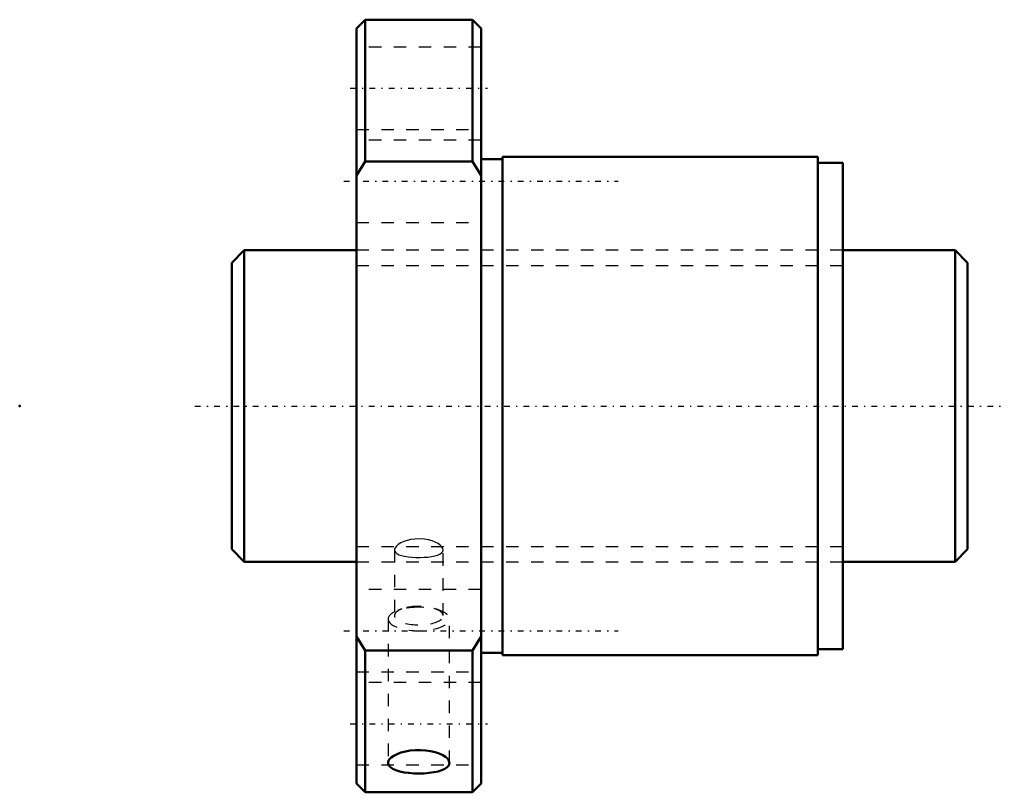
# Model space of a CAD drawing. Header units: millimetres. Extents: x -27 to 51.9, y -31 to 31.
import ezdxf

# ---------------------------------------------------------------- set-up
doc = ezdxf.new("R2010")
doc.units = ezdxf.units.MM
doc.linetypes.add('Center', pattern=[1.5, 0.45, -0.5, 0.05, -0.5])
doc.linetypes.add('Dashed', pattern=[2, 1, -1])
for name, color, linetype, lineweight in [('2d ConnectionPoints', 7, 'Continuous', 50), ('AM_0', 7, 'Continuous', 50), ('AM_5', 3, 'Continuous', 25), ('AM_7', 7, 'Center', 25), ('AM_9', 6, 'Dashed', 25)]:
    doc.layers.add(name, color=color, linetype=linetype, lineweight=lineweight)

# ---------------------------------------------------------------- blocks, each defined once
blk = doc.blocks.new('1_SDA_V_serieSDA2510V_3nut_0_in_SDA2510V_3G0_59LC0_0G000__4')
at = {"layer": 'AM_0'}
for p, q in [((0.7, 31), (0, 30.3)), ((9.3, 31), (0.7, 31)), ((0.7, 31), (0.7, 19.621)), ((10, 30.3), (9.3, 31)), ((9.3, 31), (9.3, 19.621)), ((0, 30.3), (0, -30.3)), ((10, 30.3), (10, -30.3)), ((11.7, 19.8), (10, 19.8)), ((11.7, 20), (11.7, -20)), ((37, 20), (11.7, 20)), ((37, 20), (37, -20)), ((0, 18.496), (0.7, 19.621)), ((0.7, 19.621), (9.3, 19.621)), ((9.3, 19.621), (10, 18.496)), ((39, 19.5), (37, 19.5)), ((39, 19.5), (39, -19.5)), ((0.7, -19.621), (0, -18.496)), ((10, -18.496), (9.3, -19.621)), ((0.7, -19.621), (0.7, -31)), ((9.3, -19.621), (0.7, -19.621)), ((9.3, -19.621), (9.3, -31)), ((37, -19.5), (39, -19.5)), ((10, -19.8), (11.7, -19.8)), ((11.7, -20), (37, -20)), ((0, -30.3), (0.7, -31)), ((9.3, -31), (10, -30.3)), ((0.7, -31), (9.3, -31))]:
    blk.add_line(p, q, dxfattribs=at)
for points in [[(7.459, -28.64), (7.423, -28.48), (7.32, -28.32), (7.151, -28.164), (6.922, -28.019), (6.637, -27.888), (6.307, -27.779), (5.938, -27.694), (5.543, -27.637), (5.133, -27.611), (4.719, -27.617), (4.314, -27.654), (3.929, -27.72), (3.573, -27.814), (3.258, -27.931), (2.992, -28.068), (2.782, -28.218), (2.636, -28.376), (2.556, -28.537), (2.542, -28.64)], [(2.542, -28.64), (2.546, -28.696), (2.605, -28.849), (2.733, -28.99), (2.923, -29.118), (3.173, -29.229), (3.475, -29.323), (3.82, -29.396), (4.2, -29.449), (4.601, -29.481), (5.014, -29.491), (5.426, -29.479), (5.825, -29.446), (6.201, -29.392), (6.543, -29.318), (6.842, -29.224), (7.089, -29.111), (7.277, -28.982), (7.401, -28.839), (7.459, -28.64)]]:
    blk.add_lwpolyline(points, dxfattribs=at)
at = {"layer": 'AM_7'}
for p, q in [((-0.5, 25.5), (10.5, 25.5)), ((-1, 18.031), (21, 18.031)), ((-1, -18.031), (21, -18.031)), ((-0.5, -25.5), (10.5, -25.5))]:
    blk.add_line(p, q, dxfattribs=at)
at = {"layer": 'AM_9'}
for p, q in [((10, 28.8), (0, 28.8)), ((0, 22.2), (10, 22.2)), ((10, 21.331), (0, 21.331)), ((0, 14.731), (10, 14.731)), ((39, 12.5), (0, 12.5)), ((3.05, -11.548), (3.05, -16.821)), ((6.95, -16.821), (6.95, -11.548)), ((0, -12.5), (39, -12.5)), ((10, -14.731), (0, -14.731)), ((3.642, -16.285), (3.287, -16.417)), ((6.713, -16.417), (6.358, -16.285)), ((2.542, -17.092), (2.542, -28.64)), ((7.459, -28.64), (7.459, -17.092)), ((0, -21.331), (10, -21.331)), ((10, -22.2), (0, -22.2)), ((0, -28.8), (10, -28.8))]:
    blk.add_line(p, q, dxfattribs=at)
for points in [[(5, -10.661), (4.675, -10.675), (4.359, -10.718), (4.062, -10.786), (3.79, -10.876), (3.551, -10.986), (3.353, -11.109), (3.201, -11.24), (3.1, -11.374), (3.053, -11.505), (3.05, -11.548)], [(6.95, -11.549), (6.925, -11.427), (6.847, -11.295), (6.718, -11.164), (6.542, -11.039), (6.32, -10.923), (6.061, -10.823), (5.77, -10.744), (5.457, -10.689), (5, -10.661)], [(3.05, -11.548), (3.062, -11.629), (3.124, -11.742), (3.239, -11.843), (3.402, -11.93), (3.61, -12.003), (3.86, -12.061), (4.142, -12.105), (4.449, -12.134), (4.772, -12.15), (5.099, -12.153), (5.422, -12.142), (5.732, -12.119), (6.021, -12.082), (6.284, -12.03), (6.511, -11.964), (6.697, -11.882), (6.834, -11.785), (6.919, -11.676), (6.95, -11.555), (6.95, -11.549)]]:
    blk.add_lwpolyline(points, dxfattribs=at)
for centre, major_axis, start_param, end_param in [((5, -17.092), (2.458, 0), 3.141593, 7.853982), ((5, -17.092), (2.459, 0), 1.570796, 3.141593), ((5, -16.821), (1.95, 0), 2.341474, 6.283185), ((5, -16.821), (1.95, 0), 1.570796, 2.341474), ((5, -16.821), (1.95, 0), 0, 1.570796)]:
    blk.add_ellipse(centre, major_axis=major_axis, ratio=0.382683, start_param=start_param, end_param=end_param, dxfattribs=at)
blk = doc.blocks.new('2_000SDA2510V_30Shaft_0_in_SDA2510V_3G0_59LC0_0G000__4')
at = {"layer": 'AM_0'}
for p, q in [((-9, 12.5), (-10, 11.5)), ((0, 12.5), (-9, 12.5)), ((-9, 12.5), (-9, -12.5)), ((48, 12.5), (39, 12.5)), ((49, 11.5), (48, 12.5)), ((48, 12.5), (48, -12.5)), ((-10, 11.5), (-10, -11.5)), ((49, 11.5), (49, -11.5)), ((-10, -11.5), (-9, -12.5)), ((48, -12.5), (49, -11.5)), ((-9, -12.5), (0, -12.5)), ((39, -12.5), (48, -12.5))]:
    blk.add_line(p, q, dxfattribs=at)
at = {"layer": 'AM_5', "linetype": 'Dashed'}
for p, q in [((0, 11.273), (39, 11.273)), ((0, -11.273), (39, -11.273))]:
    blk.add_line(p, q, dxfattribs=at)
at = {"layer": 'AM_7'}
blk.add_line((-12.95, 0), (51.95, 0), dxfattribs=at)
at = {"layer": 'AM_9'}
for p, q in [((39, 12.5), (0, 12.5)), ((0, -12.5), (39, -12.5))]:
    blk.add_line(p, q, dxfattribs=at)

msp = doc.modelspace()

# ---------------------------------------------------------------- linework, layer by layer
at = {"layer": '2d ConnectionPoints'}
for p in [(-27, 0), (0, 0), (49, 0)]:
    msp.add_point(p, dxfattribs=at)

# ---------------------------------------------------------------- block references
for name in ['1_SDA_V_serieSDA2510V_3nut_0_in_SDA2510V_3G0_59LC0_0G000__4', '2_000SDA2510V_30Shaft_0_in_SDA2510V_3G0_59LC0_0G000__4']:
    msp.add_blockref(name, (0, 0))

doc.saveas('drawing.dxf')
